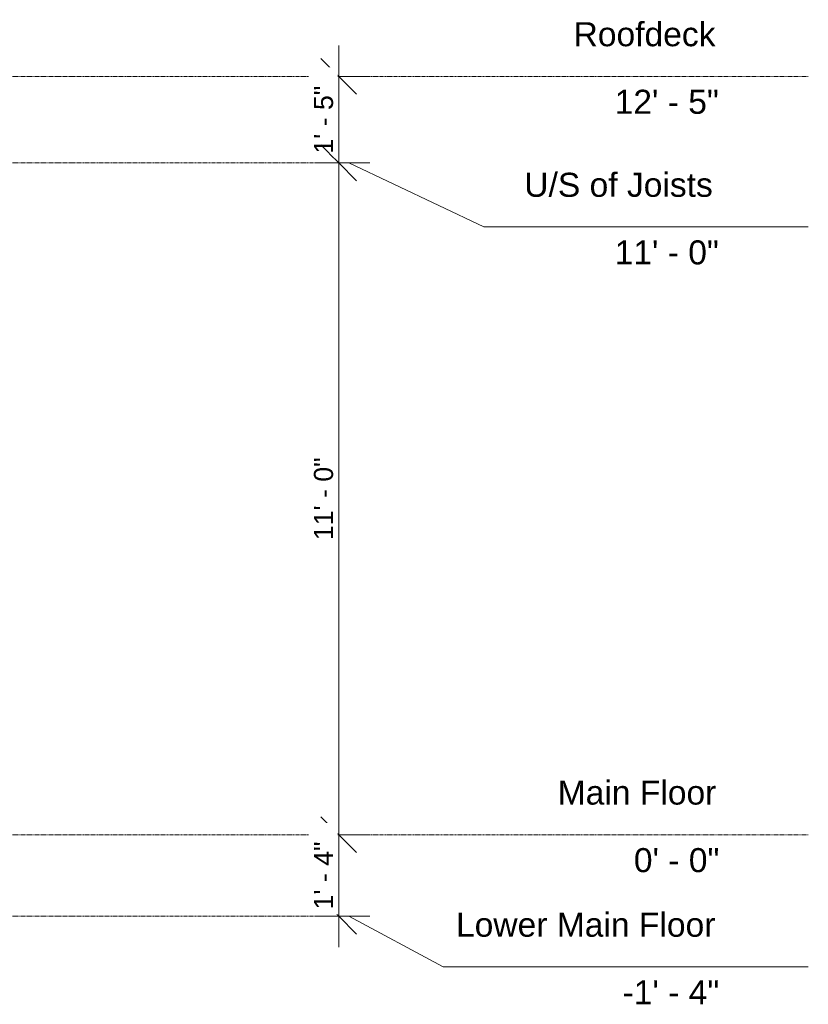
# Model space of a CAD drawing. Header units: inches. Extents: x -108 to 803, y -33 to 183.
# Tile 18 of 18: x 648 to 803, y -33 to 160. Entities that reach past the tile are written whole.
import ezdxf

# ---------------------------------------------------------------- set-up
doc = ezdxf.new("R2010")
doc.units = ezdxf.units.IN
doc.header["$MEASUREMENT"] = 0
doc.linetypes.add('Center 1_4_', pattern=[0.53125, 0.25, -0.09375, 0.09375, -0.09375])
for name, color, linetype, lineweight in [('A-ANNO-DIMS', 211, 'Continuous', 9), ('A-ANNO-DIMS-120', 211, 'Continuous', 9), ('A-FLOR-LEVL', 51, 'Continuous', 9)]:
    doc.layers.add(name, color=color, linetype=linetype, lineweight=lineweight)
doc.styles.add('Arial', font='arial.ttf', dxfattribs={"height": 4.724409})
doc.styles.add('Arial_1', font='arial.ttf', dxfattribs={"height": 3.75})
doc.dimstyles.new('Linear_-_1_32__Inter__Imperial__SMALL', dxfattribs={"dimscale": 12, "dimtxt": 3.825973, "dimasz": 0.585938, "dimexe": 0.507813, "dimexo": 0.787402, "dimgap": 0, "dimtad": 1, "dimrnd": 0.25, "dimzin": 1, "dimdsep": 46, "dimlunit": 4, "dimtxsty": 'Arial_1', "dimblk1": 'OBLIQUE', "dimblk2": 'OBLIQUE', "dimsah": 1, "dimcen": 0.09, "dimdle": 0.507813, "dimazin": 0, "dimtfac": 1, "dimtdec": 4, "dimtix": 1, "dimtmove": 0, "dimatfit": 3, "dimfxl": 1, "dimtvp": 1, "dimtfill": 1, "dimfrac": 2, "dimtolj": 1, "dimtzin": 0, "dimarcsym": 2})

# ---------------------------------------------------------------- blocks, each defined once
blk = doc.blocks.new('DIMBLOCK1-Front')
at = {"layer": 'A-ANNO-DIMS-120'}
for p, q in [((711.11, 155.09), (711.11, 132)), ((706.64, 149), (717.21, 149)), ((711.11, 149), (706.64, 149)), ((706.64, 132), (717.21, 132)), ((711.11, 132), (706.64, 132))]:
    blk.add_line(p, q, dxfattribs=at)
at = {"layer": 'A-ANNO-DIMS-120', "lineweight": 35}
for p, q in [((711.11, 149), (707.6, 152.52)), ((711.11, 149), (714.63, 145.48)), ((711.11, 132), (707.6, 135.52)), ((711.11, 132), (714.63, 128.48))]:
    blk.add_line(p, q, dxfattribs=at)
at = {"layer": 'A-ANNO-DIMS-120', "color": 0, "insert": (706.24, 133.82), "char_height": 3.75, "width": 16.0338, "attachment_point": 1, "rotation": 90, "line_spacing_factor": 0.941778, "style": 'Arial_1', "bg_fill": 3, "box_fill_scale": 1.25, "bg_fill_color": 256, "bg_fill_true_color": 13158600, "bg_fill_transparency": 0}
blk.add_mtext('1\' - 5"', dxfattribs=at)
blk = doc.blocks.new('_Oblique')
at = {"color": 0, "linetype": 'ByBlock', "lineweight": -2}
blk.add_line((-0.5, -0.5), (0.5, 0.5), dxfattribs=at)
blk = doc.blocks.new('DIMBLOCK2-Front')
at = {"layer": 'A-ANNO-DIMS-120', "lineweight": 35}
for p, q in [((711.11, 132), (707.6, 135.52)), ((711.11, 132), (714.63, 128.48)), ((711.11, 0), (707.6, 3.52)), ((711.11, 0), (714.63, -3.52))]:
    blk.add_line(p, q, dxfattribs=at)
at = {"layer": 'A-ANNO-DIMS-120'}
for p, q in [((706.64, 132), (717.21, 132)), ((711.11, 132), (706.64, 132)), ((711.11, 132), (711.11, 0)), ((706.64, 0), (717.21, 0)), ((711.11, 0), (706.64, 0))]:
    blk.add_line(p, q, dxfattribs=at)
at = {"layer": 'A-ANNO-DIMS-120', "color": 0, "insert": (706.24, 57.88), "char_height": 3.75, "width": 19.4948, "attachment_point": 1, "rotation": 90, "line_spacing_factor": 0.941778, "style": 'Arial_1', "bg_fill": 3, "box_fill_scale": 1.25, "bg_fill_color": 256, "bg_fill_true_color": 13158600, "bg_fill_transparency": 0}
blk.add_mtext('11\' - 0"', dxfattribs=at)
blk = doc.blocks.new('DIMBLOCK3-Front')
at = {"layer": 'A-ANNO-DIMS-120', "lineweight": 35}
for p, q in [((711.11, 0), (707.6, 3.52)), ((711.11, 0), (714.63, -3.52)), ((711.11, -16), (707.6, -12.48)), ((711.11, -16), (714.63, -19.52))]:
    blk.add_line(p, q, dxfattribs=at)
at = {"layer": 'A-ANNO-DIMS-120'}
for p, q in [((706.64, 0), (717.21, 0)), ((711.11, 0), (706.64, 0)), ((711.11, 0), (711.11, -22.09)), ((706.64, -16), (717.21, -16)), ((711.11, -16), (706.64, -16))]:
    blk.add_line(p, q, dxfattribs=at)
at = {"layer": 'A-ANNO-DIMS-120', "color": 0, "insert": (706.24, -14.68), "char_height": 3.75, "width": 16.0338, "attachment_point": 1, "rotation": 90, "line_spacing_factor": 0.941778, "style": 'Arial_1', "bg_fill": 3, "box_fill_scale": 1.25, "bg_fill_color": 256, "bg_fill_true_color": 13158600, "bg_fill_transparency": 0}
blk.add_mtext('1\' - 4"', dxfattribs=at)

msp = doc.modelspace()

# ---------------------------------------------------------------- linework, layer by layer
at = {"layer": 'A-FLOR-LEVL', "linetype": 'Center 1_4_'}
for p, q in [((-108.089, 149), (803.37, 149)), ((-108.089, 132), (713.079, 132)), ((-108.089, 0), (803.37, 0)), ((-108.089, -16), (713.079, -16))]:
    msp.add_line(p, q, dxfattribs=at)
at = {"layer": 'A-FLOR-LEVL'}
for p, q in [((713.079, 132), (739.634, 119.412)), ((739.634, 119.412), (803.37, 119.412)), ((713.079, -16), (731.63, -25.965)), ((731.63, -25.965), (803.37, -25.965))]:
    msp.add_line(p, q, dxfattribs=at)

# ---------------------------------------------------------------- texts
at = {"layer": 'A-FLOR-LEVL', "attachment_point": 1, "style": 'Arial'}
for s, insert, char_height, width in [('Roofdeck', (757.249, 159.647), 4.7244, 33.70875), ('12\' - 5"', (765.317, 146.367), 4.7244, 24.9975), ('U/S of Joists', (747.563, 130.059), 4.72441, 45.45), ('11\' - 0"', (765.317, 116.78), 4.7244, 24.9975), ('Main Floor', (754.13, 10.647), 4.7244, 37.49625), ('0\' - 0"', (769.096, -2.633), 4.7244, 20.4525), ('Lower Main Floor', (734.146, -15.318), 4.72441, 61.73625), ('-1\' - 4"', (766.876, -28.597), 4.7244, 23.10375)]:
    msp.add_mtext(s, dxfattribs=dict(at, insert=insert, char_height=char_height, width=width))

# ---------------------------------------------------------------- next in the draw order: dimensions: what is measured, and where the dimension line sits
at = {"layer": 'A-ANNO-DIMS'}
dim = msp.add_linear_dim(base=(711.113, 132), p1=(716.085, 149), p2=(716.085, 132), angle=90, dimstyle='Linear_-_1_32__Inter__Imperial__SMALL', override={"dimpost": '<>', "dimfxl": 17}, dxfattribs=at)
dim.commit()
dim.dimension.update_dxf_attribs({"geometry": 'DIMBLOCK1-Front', "text_midpoint": (709.198, 140.5)})

# ---------------------------------------------------------------- next in the draw order: dimensions: what is measured, and where the dimension line sits
dim = msp.add_linear_dim(base=(711.113, 0), p1=(716.085, 132), p2=(716.085, 0), angle=90, dimstyle='Linear_-_1_32__Inter__Imperial__SMALL', override={"dimpost": '<>', "dimfxl": 132}, dxfattribs=at)
dim.commit()
dim.dimension.update_dxf_attribs({"geometry": 'DIMBLOCK2-Front', "text_midpoint": (709.198, 66)})

# ---------------------------------------------------------------- next in the draw order: dimensions: what is measured, and where the dimension line sits
dim = msp.add_linear_dim(base=(711.113, -16), p1=(716.085, 0), p2=(716.085, -16), angle=90, dimstyle='Linear_-_1_32__Inter__Imperial__SMALL', override={"dimpost": '<>', "dimfxl": 16}, dxfattribs=at)
dim.commit()
dim.dimension.update_dxf_attribs({"geometry": 'DIMBLOCK3-Front', "text_midpoint": (709.23, -8)})

doc.saveas('drawing.dxf')
